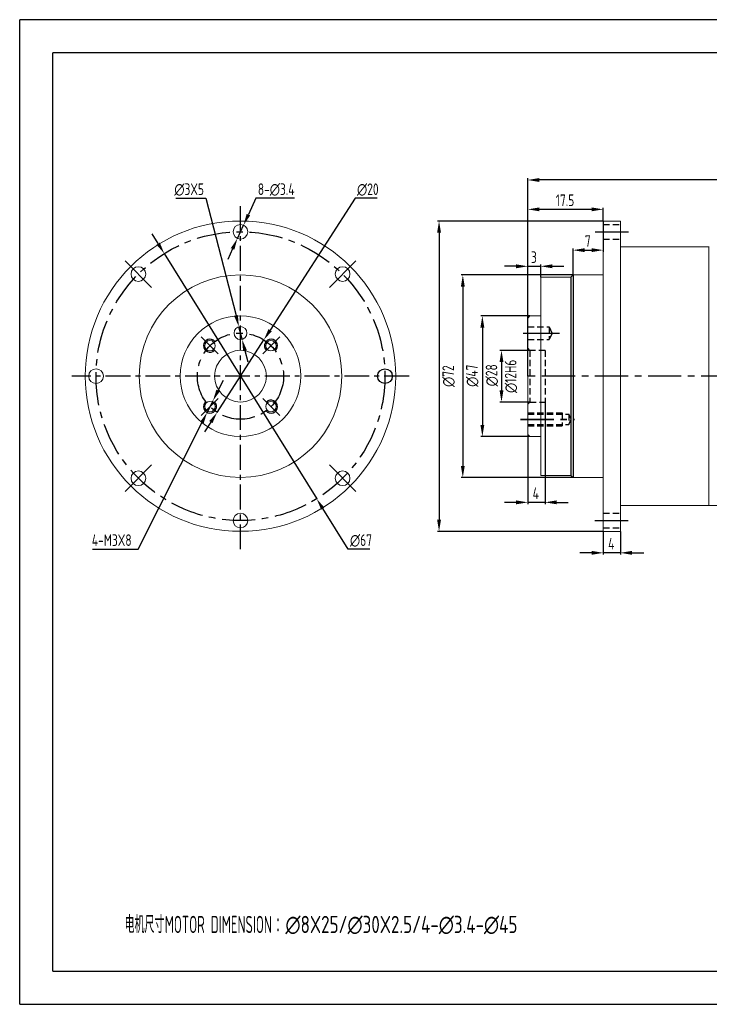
# Model space of a CAD drawing. Header units: millimetres. Extents: x -8 to 315, y -8 to 221.
# Tile 1 of 3: x -8 to 152, y -8 to 221. Entities that reach past the tile are written whole.
import ezdxf

# ---------------------------------------------------------------- set-up
doc = ezdxf.new("R2010")
doc.units = ezdxf.units.MM
doc.header["$LTSCALE"] = 7.692308
for name, pattern in [('CENTER', [2, 1.25, -0.25, 0.25, -0.25]), ('DASHED', [0.75, 0.5, -0.25]), ('HIDDEN', [9.525, 6.35, -3.175])]:
    doc.linetypes.add(name, pattern=pattern)
doc.layers.get('0').update_dxf_attribs({"lineweight": 20})
for name, color, linetype in [('2细线层', 4, 'Continuous'), ('3中心线层', 1, 'CENTER'), ('4虚线层', 6, 'DASHED'), ('7标注层', 4, 'Continuous'), ('AM_0', 7, 'Continuous'), ('DIM', 3, 'Continuous'), ('中心', 1, 'CENTER'), ('图框层', 7, 'Continuous'), ('轮廓', 7, 'Continuous')]:
    doc.layers.add(name, color=color, linetype=linetype)
doc.styles.get("Standard").update_dxf_attribs({"font": 'isocp.shx', "width": 0.8, "bigfont": 'gbcbig.shx'})
doc.styles.add('TH_GBDIM', font='isocp.shx', dxfattribs={"width": 0.8, "bigfont": 'gbcbig.shx'})

msp = doc.modelspace()

# ---------------------------------------------------------------- linework, layer by layer
at = {"linetype": 'Continuous'}
for p, q in [((127.6335, 174.0411), (131.6335, 174.0411)), ((127.6335, 174.0411), (127.6335, 172.2911)), ((131.6335, 174.0411), (131.6335, 172.2911)), ((127.6335, 108.2911), (127.6335, 172.2911)), ((131.6335, 172.2911), (131.6335, 103.7911)), ((127.6335, 167.7911), (127.6335, 161.5411)), ((131.6335, 168.0411), (152.2383, 168.0396)), ((113.1335, 161.0411), (120.1335, 161.0411)), ((120.6335, 161.5411), (120.1335, 161.0411)), ((120.6335, 161.5411), (127.6335, 161.5411)), ((110.6335, 152.0411), (110.1335, 151.5411)), ((110.1335, 151.5411), (110.1335, 124.5411)), ((110.6335, 152.0411), (113.1335, 152.0411)), ((110.6335, 124.0411), (110.1335, 124.5411)), ((110.6335, 124.0411), (113.1335, 124.0411)), ((110.6335, 124.0411), (113.1335, 124.0411)), ((120.1335, 115.0411), (120.6335, 114.5411)), ((127.6335, 114.5411), (120.6335, 114.5411)), ((127.6335, 103.7911), (127.6335, 108.2911)), ((152.2383, 108.0418), (131.6335, 108.0411)), ((127.6335, 103.7911), (127.6335, 102.0411)), ((131.6335, 103.7911), (131.6335, 102.0411)), ((131.6335, 102.0376), (127.6335, 102.0376))]:
    msp.add_line(p, q, dxfattribs=at)
for p, q in [((152.1335, 168.0388), (152.1335, 108.0411)), ((113.1335, 161.0411), (113.1335, 115.0411)), ((113.1335, 153.0411), (113.1335, 152.0411)), ((113.1335, 123.0411), (113.1335, 124.0411)), ((120.1335, 115.0411), (113.1335, 115.0411))]:
    msp.add_line(p, q)
at = {"ltscale": 0.1}
msp.add_line((152.2383, 108.0399), (189.1302, 108.0399), dxfattribs=at)
for centre, radius in [((43.5105, 138.0576), 36), ((43.5105, 171.5576), 1.7), ((19.8224, 161.7457), 1.7), ((67.1986, 161.7457), 1.7), ((43.5105, 138.0576), 23.5), ((43.5105, 138.0576), 14), ((43.5105, 138.0576), 6), ((10.0105, 138.0576), 1.7), ((19.8224, 114.3695), 1.7), ((67.1986, 114.3695), 1.7), ((43.5105, 104.5576), 1.7)]:
    msp.add_circle(centre, radius)
at = {"linetype": 'Continuous'}
for centre, radius in [((43.5105, 148.0576), 1.5), ((36.4394, 145.1287), 1.2), ((50.5815, 145.1287), 1.2), ((36.4394, 130.9865), 1.2), ((50.5815, 130.9865), 1.2)]:
    msp.add_circle(centre, radius, dxfattribs=at)
at = {"layer": '2细线层'}
for p, q in [((-7.6923, -7.6923), (-7.6923, 220.7692)), ((315.3846, 220.7692), (-7.6923, 220.7692)), ((-7.6923, -7.6923), (315.3846, -7.6923))]:
    msp.add_line(p, q, dxfattribs=at)
for centre, start, end in [((36.4394, 145.1287), 40.698778, 315), ((50.5815, 145.1287), 310.698778, 225), ((36.4394, 130.9865), 130.698778, 45), ((50.5815, 130.9865), 220.698778, 135)]:
    msp.add_arc(centre, 1.5, start, end, dxfattribs=at)
at = {"layer": '3中心线层', "ltscale": 0.6}
for p, q in [((43.5105, 97.8864), (43.5105, 178.2288)), ((82.6163, 138.0576), (4.4097, 138.0576))]:
    msp.add_line(p, q, dxfattribs=at)
at = {"layer": '3中心线层', "ltscale": 0.8}
for p, q in [((34.3935, 147.1746), (38.3021, 143.266)), ((52.6275, 147.1746), (48.7189, 143.266)), ((219.5733, 138.0399), (109.3116, 138.0399)), ((34.3935, 128.9406), (38.3021, 132.8492)), ((52.6275, 128.9406), (48.7189, 132.8492))]:
    msp.add_line(p, q, dxfattribs=at)
for radius in [33.5, 10]:
    msp.add_circle((43.5105, 138.0576), radius, dxfattribs=at)
at = {"layer": '4虚线层', "linetype": 'HIDDEN', "ltscale": 0.03}
for p, q in [((127.6335, 173.2411), (131.6335, 173.2411)), ((127.6335, 169.8411), (131.6335, 169.8411)), ((110.1335, 149.5411), (115.135, 149.5411)), ((115.135, 149.5411), (115.135, 146.5411)), ((115.7624, 148.0411), (115.135, 149.5411)), ((110.1335, 146.5411), (115.135, 146.5411)), ((115.7624, 148.0411), (115.135, 146.5411)), ((110.6335, 144.0411), (110.1335, 144.5411)), ((114.1356, 144.0411), (110.6335, 144.0411)), ((110.6335, 144.0411), (110.6335, 132.0411)), ((114.1356, 144.0411), (114.1356, 132.0411)), ((110.6335, 132.0411), (110.1335, 131.5411)), ((110.6335, 132.0411), (114.1356, 132.0411)), ((110.1335, 129.5411), (118.1332, 129.5411)), ((110.1335, 129.2411), (119.6332, 129.2582)), ((118.1332, 129.5411), (118.1332, 126.5411)), ((120.2127, 128.0411), (119.6332, 129.2582)), ((119.6332, 129.2582), (119.6332, 126.8582)), ((119.6332, 126.8582), (120.2127, 128.0411)), ((110.1335, 126.8411), (119.6332, 126.8582)), ((110.1335, 126.5411), (118.1332, 126.5411)), ((127.6335, 106.2411), (131.6335, 106.2411)), ((127.6335, 102.8376), (131.6335, 102.8376))]:
    msp.add_line(p, q, dxfattribs=at)
at = {"layer": '7标注层'}
for p, q in [((110.1335, 138.0365), (110.1335, 183.9604)), ((215.241, 183.5758), (112.8258, 183.5758)), ((28.5027, 179.3233), (35.5136, 179.3233)), ((35.5136, 179.3233), (42.4716, 152.1191)), ((47.0865, 179.3233), (45.3477, 175.5472)), ((56.0404, 179.3233), (47.0865, 179.3233)), ((70.1037, 179.3233), (50.3859, 148.7264)), ((75.1762, 179.3233), (70.1037, 179.3233)), ((110.1335, 151.5399), (110.1335, 177.1459)), ((124.9412, 176.7613), (112.8258, 176.7613)), ((127.6335, 174.0399), (127.6335, 177.1459)), ((127.6335, 174.0399), (89.1813, 174.0399)), ((127.6335, 174.0399), (127.6335, 166.9095)), ((42.7994, 170.0134), (44.2215, 173.1017)), ((89.566, 171.3476), (89.566, 104.7288)), ((24.4137, 168.8016), (22.9931, 171.0886)), ((41.6733, 167.568), (40.5472, 165.1225)), ((120.6335, 161.5399), (120.6335, 167.6787)), ((123.3258, 167.2941), (124.9412, 167.2941)), ((25.8342, 166.5146), (61.1867, 109.6006)), ((107.4412, 163.55), (104.7489, 163.55)), ((110.1335, 151.5399), (110.1335, 163.9346)), ((110.1335, 163.55), (113.1335, 163.55)), ((113.1335, 161.0399), (113.1335, 163.9346)), ((115.8258, 163.55), (118.5181, 163.55)), ((120.6335, 161.5399), (94.691, 161.5399)), ((95.0757, 158.8476), (95.0757, 117.2322)), ((110.6335, 152.0399), (99.2209, 152.0399)), ((43.8822, 146.6044), (43.1388, 149.5108)), ((99.6056, 149.3476), (99.6056, 126.7322)), ((38.0935, 129.6519), (48.9275, 146.4633)), ((44.5493, 143.996), (45.2165, 141.3877)), ((110.6335, 144.0399), (103.6633, 144.0399)), ((104.0479, 141.3476), (104.0479, 134.7322)), ((38.3253, 134.7307), (39.5364, 137.1352)), ((37.1142, 132.3262), (35.7647, 129.6469)), ((110.6335, 132.0399), (103.6633, 132.0399)), ((114.1356, 132.0399), (114.1356, 108.3917)), ((19.7678, 97.8864), (34.5536, 127.2423)), ((36.6351, 127.3888), (35.1767, 125.1257)), ((110.6335, 124.0399), (99.2209, 124.0399)), ((110.1335, 124.5399), (110.1335, 108.3917)), ((120.6335, 114.5399), (94.691, 114.5399)), ((107.4412, 108.7763), (104.7489, 108.7763)), ((114.1356, 108.7763), (110.1335, 108.7763)), ((116.8279, 108.7763), (119.5203, 108.7763)), ((68.463, 97.8864), (62.6073, 107.3136)), ((127.6335, 102.0365), (89.1813, 102.0365)), ((127.6335, 102.0365), (127.6335, 96.6793)), ((131.6335, 102.0365), (131.6335, 96.6793)), ((9.1985, 97.8864), (19.7678, 97.8864)), ((73.5355, 97.8864), (68.463, 97.8864)), ((124.9412, 97.0639), (122.2489, 97.0639)), ((131.6335, 97.0639), (127.6335, 97.0639)), ((134.3258, 97.0639), (137.0181, 97.0639))]:
    msp.add_line(p, q, dxfattribs=at)
for points in [[(112.8258, 184.0245), (112.8258, 183.1271), (110.1335, 183.5758)], [(112.8258, 177.2101), (112.8258, 176.3126), (110.1335, 176.7613)], [(124.9412, 177.2101), (124.9412, 176.3126), (127.6335, 176.7613)], [(44.9401, 175.7349), (45.7553, 175.3595), (44.2215, 173.1017)], [(90.0147, 171.3476), (89.1172, 171.3476), (89.566, 174.0399)], [(41.2657, 167.7557), (42.0809, 167.3803), (42.7994, 170.0134)], [(24.7948, 169.0384), (24.0325, 168.5648), (25.8342, 166.5146)], [(123.3258, 167.7428), (123.3258, 166.8454), (120.6335, 167.2941)], [(124.9412, 167.7428), (124.9412, 166.8454), (127.6335, 167.2941)], [(107.4412, 163.9987), (107.4412, 163.1012), (110.1335, 163.55)], [(115.8258, 163.9987), (115.8258, 163.1012), (113.1335, 163.55)], [(95.5244, 158.8476), (94.6269, 158.8476), (95.0757, 161.5399)], [(42.9064, 152.2303), (42.0369, 152.008), (43.1388, 149.5108)], [(100.0543, 149.3476), (99.1568, 149.3476), (99.6056, 152.0399)], [(50.0087, 148.9695), (50.7631, 148.4833), (48.9275, 146.4633)], [(44.984, 144.1072), (44.1146, 143.8848), (43.8822, 146.6044)], [(104.4966, 141.3476), (103.5992, 141.3476), (104.0479, 144.0399)], [(37.9245, 134.9326), (38.726, 134.5289), (37.1142, 132.3262)], [(104.4966, 134.7322), (103.5992, 134.7322), (104.0479, 132.0399)], [(34.1528, 127.4442), (34.9543, 127.0405), (35.7647, 129.6469)], [(36.2579, 127.6318), (37.0123, 127.1457), (38.0935, 129.6519)], [(100.0543, 126.7322), (99.1568, 126.7322), (99.6056, 124.0399)], [(95.5244, 117.2322), (94.6269, 117.2322), (95.0757, 114.5399)], [(62.9885, 107.5503), (62.2261, 107.0768), (61.1867, 109.6006)], [(107.4412, 109.225), (107.4412, 108.3276), (110.1335, 108.7763)], [(116.8279, 109.225), (116.8279, 108.3276), (114.1356, 108.7763)], [(90.0147, 104.7288), (89.1172, 104.7288), (89.566, 102.0365)], [(124.9412, 97.5126), (124.9412, 96.6152), (127.6335, 97.0639)], [(134.3258, 97.5126), (134.3258, 96.6152), (131.6335, 97.0639)]]:
    msp.add_solid(points, dxfattribs=at)
at = {"layer": 'AM_0', "ltscale": 2}
msp.add_circle((77.0105, 138.0576), 1.7, dxfattribs=at)
at = {"layer": 'DIM', "color": 1, "linetype": 'CENTER', "ltscale": 0.8}
for p, q in [((125.7825, 171.5411), (134.1743, 171.5411)), ((109.0738, 148.0411), (116.7006, 148.0411)), ((108.4623, 128.0411), (120.9838, 128.0411)), ((108.4623, 128.0399), (120.9838, 128.0399)), ((125.7203, 104.5411), (134.8849, 104.5411))]:
    msp.add_line(p, q, dxfattribs=at)
at = {"layer": 'DIM', "color": 1, "linetype": 'CENTER', "ltscale": 0.5}
msp.add_line((109.0738, 148.0399), (117.4663, 148.0399), dxfattribs=at)
at = {"layer": '中心'}
for p, q in [((16.7443, 164.8238), (22.9005, 158.6675)), ((70.2767, 164.8238), (64.1204, 158.6675)), ((16.7443, 111.2914), (22.9005, 117.4476)), ((70.2767, 111.2914), (64.1204, 117.4476))]:
    msp.add_line(p, q, dxfattribs=at)
at = {"layer": '图框层'}
for p, q in [((0, 0), (0, 213.0769)), ((307.6923, 213.0769), (0, 213.0769)), ((0, 0), (307.6923, 0))]:
    msp.add_line(p, q, dxfattribs=at)
at = {"layer": '轮廓'}
for p, q in [((120.1335, 161.0411), (120.1335, 115.0411)), ((120.6335, 161.541), (120.6335, 114.541))]:
    msp.add_line(p, q, dxfattribs=at)

# ---------------------------------------------------------------- texts
at = {"layer": '7标注层', "style": 'TH_GBDIM', "width": 0.8}
for s, height, p in [('∅3X5', 2.69231, (28.1751, 180.0925)), ('8-∅3.4', 2.69231, (47.5327, 180.0925)), ('∅20', 2.69231, (70.5454, 180.0925)), ('17.5', 2.69231, (116.6239, 177.5306)), ('7', 2.6923, (123.3796, 168.0634)), ('3', 2.6923, (110.8796, 164.3192)), ('4', 2.6923, (111.273, 109.5455)), ('4-M3X8', 2.69231, (9.037, 98.6556)), ('∅67', 2.69231, (68.9047, 98.6556)), ('4', 2.6923, (128.772, 97.8331))]:
    msp.add_text(s, height=height, dxfattribs=at).set_placement(p)
for s, p in [('∅12H6', (107.5095, 134.1619)), ('∅28', (103.0671, 135.6911)), ('∅72', (93.0275, 135.559)), ('∅47', (98.5372, 135.5834))]:
    msp.add_text(s, height=2.69231, rotation=90, dxfattribs=at).set_placement(p)
at = {"layer": '7标注层'}
for s, width, p in [('电机尺寸', 0.8, (16.6375, 8.8313)), ('MOTOR DIMENSION', 0.6, (25.9551, 8.8313)), ('：∅8X25/∅30X2.5/4-∅3.4-∅45', 0.8, (51.6401, 8.8313))]:
    msp.add_text(s, height=4, dxfattribs=dict(at, width=width)).set_placement(p)

doc.saveas('drawing.dxf')
